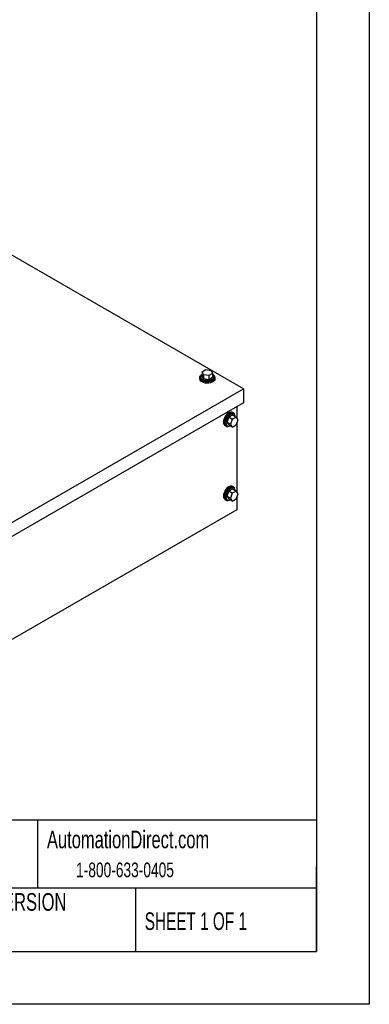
# Model space of a CAD drawing. Header units: inches. Extents: x 0 to 77, y 0 to 59.5.
# Tile 4 of 5: x 65.4 to 77, y 0 to 32.6. Entities that reach past the tile are written whole.
import ezdxf

# ---------------------------------------------------------------- set-up
doc = ezdxf.new("R2010")
doc.units = ezdxf.units.IN
doc.header["$LTSCALE"] = 7
doc.header["$MEASUREMENT"] = 0
doc.linetypes.add('CENTERX2', pattern=[0.8, 0.5, -0.1, 0.1, -0.1])
doc.layers.add('TEXT', color=140, linetype='Continuous', lineweight=25)
doc.styles.add('SLDTEXTSTYLE0', font='TXT', dxfattribs={"width": 0.7})
doc.styles.add('SLDTEXTSTYLE1', font='TXT', dxfattribs={"width": 0.65})

msp = doc.modelspace()

# ---------------------------------------------------------------- linework, layer by layer
at = {"color": 7, "linetype": 'Continuous'}
for p, q in [((77.001, 59.501), (77.001, 0.001)), ((77.001, 0.001), (0.001, 0.001))]:
    msp.add_line(p, q, dxfattribs=at)
for p, q in [((72.835, 20.383), (52.683, 32.017)), ((71.468, 20.949), (71.595, 21.023)), ((71.515, 20.849), (71.468, 20.949)), ((71.468, 20.949), (71.468, 20.813)), ((71.595, 21.023), (71.77, 20.996)), ((71.816, 20.895), (71.689, 20.822)), ((71.77, 20.996), (71.816, 20.895)), ((71.816, 20.895), (71.816, 20.759)), ((71.392, 20.755), (71.392, 20.715)), ((71.423, 20.786), (71.423, 20.755)), ((71.515, 20.712), (71.468, 20.813)), ((71.515, 20.849), (71.515, 20.712)), ((71.689, 20.822), (71.515, 20.849)), ((71.689, 20.685), (71.515, 20.712)), ((71.689, 20.822), (71.689, 20.685)), ((71.816, 20.759), (71.689, 20.685)), ((71.861, 20.755), (71.861, 20.786)), ((71.892, 20.715), (71.892, 20.755)), ((63.555, 15.025), (72.835, 20.383)), ((72.835, 20.383), (72.835, 19.924)), ((72.835, 19.924), (63.555, 14.566)), ((72.51, 19.584), (72.474, 19.604)), ((72.614, 19.796), (72.614, 19.418)), ((72.347, 19.443), (72.283, 19.279)), ((72.402, 19.21), (72.283, 19.279)), ((72.283, 19.279), (72.347, 19.188)), ((72.475, 19.517), (72.347, 19.443)), ((72.465, 19.375), (72.347, 19.443)), ((72.465, 19.375), (72.402, 19.21)), ((72.593, 19.448), (72.465, 19.375)), ((72.593, 19.448), (72.475, 19.517)), ((72.52, 19.542), (72.494, 19.557)), ((72.657, 19.357), (72.593, 19.448)), ((72.593, 19.193), (72.657, 19.357)), ((72.614, 19.248), (72.614, 16.968)), ((72.224, 19.171), (72.26, 19.151)), ((72.275, 19.178), (72.301, 19.163)), ((72.465, 19.119), (72.347, 19.188)), ((72.402, 19.21), (72.465, 19.119)), ((72.465, 19.119), (72.593, 19.193)), ((72.347, 16.993), (72.283, 16.829)), ((72.475, 17.067), (72.347, 16.993)), ((72.465, 16.925), (72.347, 16.993)), ((72.593, 16.999), (72.465, 16.925)), ((72.51, 17.134), (72.474, 17.155)), ((72.593, 16.999), (72.475, 17.067)), ((72.52, 17.092), (72.494, 17.107)), ((72.657, 16.908), (72.593, 16.999)), ((72.224, 16.722), (72.26, 16.701)), ((72.275, 16.728), (72.301, 16.713)), ((72.402, 16.761), (72.283, 16.829)), ((72.283, 16.829), (72.347, 16.738)), ((72.465, 16.67), (72.347, 16.738)), ((72.465, 16.925), (72.402, 16.761)), ((72.402, 16.761), (72.465, 16.67)), ((72.465, 16.67), (72.593, 16.743)), ((72.593, 16.743), (72.657, 16.908)), ((72.614, 16.799), (72.614, 16.377)), ((72.614, 16.377), (63.422, 11.07))]:
    msp.add_line(p, q)
at = {"flags": 128}
for points in [[(71.892, 20.715), (71.888, 20.689), (71.87, 20.655), (71.839, 20.626), (71.796, 20.601), (71.745, 20.583), (71.687, 20.573), (71.627, 20.57), (71.568, 20.577), (71.513, 20.591), (71.465, 20.612), (71.428, 20.64), (71.404, 20.672), (71.393, 20.706), (71.392, 20.715)], [(71.829, 20.851), (71.856, 20.83), (71.881, 20.798), (71.892, 20.764), (71.888, 20.729), (71.87, 20.696), (71.839, 20.666), (71.796, 20.642), (71.745, 20.624), (71.687, 20.613), (71.627, 20.611), (71.568, 20.618), (71.513, 20.632), (71.465, 20.653), (71.428, 20.681), (71.404, 20.712), (71.393, 20.747), (71.396, 20.781), (71.414, 20.815), (71.445, 20.844), (71.455, 20.851)], [(71.816, 20.862), (71.832, 20.849), (71.853, 20.818), (71.861, 20.786), (71.853, 20.753), (71.832, 20.722), (71.797, 20.696), (71.752, 20.676), (71.699, 20.664), (71.642, 20.659), (71.586, 20.664), (71.533, 20.676), (71.488, 20.696), (71.453, 20.722), (71.431, 20.753), (71.423, 20.786), (71.431, 20.818), (71.453, 20.849), (71.468, 20.862)], [(71.861, 20.755), (71.853, 20.723), (71.832, 20.692), (71.797, 20.666), (71.752, 20.646), (71.699, 20.633), (71.642, 20.629), (71.586, 20.633), (71.533, 20.646), (71.488, 20.666), (71.453, 20.692), (71.431, 20.723), (71.423, 20.755), (71.423, 20.755)], [(72.474, 19.604), (72.45, 19.614), (72.412, 19.615), (72.371, 19.603), (72.328, 19.578), (72.287, 19.542), (72.249, 19.498), (72.217, 19.447), (72.193, 19.392), (72.178, 19.337), (72.173, 19.286), (72.178, 19.24), (72.193, 19.202), (72.217, 19.176), (72.224, 19.171)], [(72.561, 19.481), (72.556, 19.515), (72.541, 19.553), (72.517, 19.579), (72.485, 19.593), (72.447, 19.594), (72.406, 19.582), (72.363, 19.558), (72.322, 19.522), (72.284, 19.477), (72.252, 19.426), (72.228, 19.372), (72.213, 19.317), (72.208, 19.265), (72.213, 19.219), (72.228, 19.182), (72.252, 19.156), (72.284, 19.141), (72.322, 19.14), (72.363, 19.152), (72.374, 19.158)], [(72.494, 19.557), (72.462, 19.567), (72.425, 19.563), (72.385, 19.546), (72.345, 19.517), (72.307, 19.477), (72.275, 19.43), (72.251, 19.379), (72.235, 19.327), (72.23, 19.278), (72.235, 19.235), (72.251, 19.201), (72.275, 19.178), (72.275, 19.178)], [(72.564, 19.465), (72.56, 19.485), (72.545, 19.519), (72.52, 19.542), (72.488, 19.552), (72.451, 19.548), (72.411, 19.531), (72.371, 19.502), (72.333, 19.462), (72.301, 19.415), (72.277, 19.364), (72.261, 19.312), (72.256, 19.263), (72.261, 19.22), (72.277, 19.186), (72.301, 19.163), (72.333, 19.153), (72.371, 19.157), (72.39, 19.163)], [(72.474, 17.155), (72.45, 17.164), (72.412, 17.165), (72.371, 17.153), (72.328, 17.128), (72.287, 17.093), (72.249, 17.048), (72.217, 16.997), (72.193, 16.943), (72.178, 16.888), (72.173, 16.836), (72.178, 16.79), (72.193, 16.753), (72.217, 16.726), (72.224, 16.722)], [(72.561, 17.032), (72.556, 17.066), (72.541, 17.103), (72.517, 17.129), (72.485, 17.144), (72.447, 17.145), (72.406, 17.133), (72.363, 17.108), (72.322, 17.072), (72.284, 17.028), (72.252, 16.977), (72.228, 16.922), (72.213, 16.867), (72.208, 16.816), (72.213, 16.77), (72.228, 16.732), (72.252, 16.706), (72.284, 16.692), (72.322, 16.691), (72.363, 16.703), (72.374, 16.708)], [(72.494, 17.107), (72.462, 17.117), (72.425, 17.113), (72.385, 17.096), (72.345, 17.067), (72.307, 17.028), (72.275, 16.981), (72.251, 16.93), (72.235, 16.878), (72.23, 16.828), (72.235, 16.785), (72.251, 16.751), (72.275, 16.728), (72.275, 16.728)], [(72.564, 17.015), (72.56, 17.035), (72.545, 17.069), (72.52, 17.092), (72.488, 17.102), (72.451, 17.098), (72.411, 17.081), (72.371, 17.052), (72.333, 17.013), (72.301, 16.966), (72.277, 16.915), (72.261, 16.863), (72.256, 16.813), (72.261, 16.77), (72.277, 16.736), (72.301, 16.713), (72.333, 16.703), (72.371, 16.707), (72.39, 16.713)]]:
    msp.add_lwpolyline(points, dxfattribs=at)
at = {"layer": 'TEXT'}
for p, q in [((75.25, 57.75), (75.25, 1.75)), ((75.25, 6.098), (1.75, 6.098)), ((66.025, 6.098), (66.025, 3.85)), ((75.25, 1.75), (75.25, 4.55)), ((75.25, 3.85), (1.75, 3.85)), ((69.269, 3.85), (69.269, 1.75)), ((1.75, 1.75), (75.25, 1.75))]:
    msp.add_line(p, q, dxfattribs=at)

# ---------------------------------------------------------------- texts
at = {"layer": 'TEXT', "linetype": 'CENTERX2', "lineweight": 18}
for s, insert, char_height, attachment_point, style in [('AutomationDirect.com', (66.333, 5.753), 0.58333, 1, 'SLDTEXTSTYLE0'), ('1-800-633-0405', (67.297, 4.696), 0.48611, 1, 'SLDTEXTSTYLE0'), ('LATEST VERSION', (64.64, 3.683), 0.58333, 2, 'SLDTEXTSTYLE0'), ('SHEET 1 OF 1', (69.57, 3.046), 0.58333, 1, 'SLDTEXTSTYLE1')]:
    msp.add_mtext(s, dxfattribs=dict(at, insert=insert, char_height=char_height, attachment_point=attachment_point, style=style))

doc.saveas('drawing.dxf')
